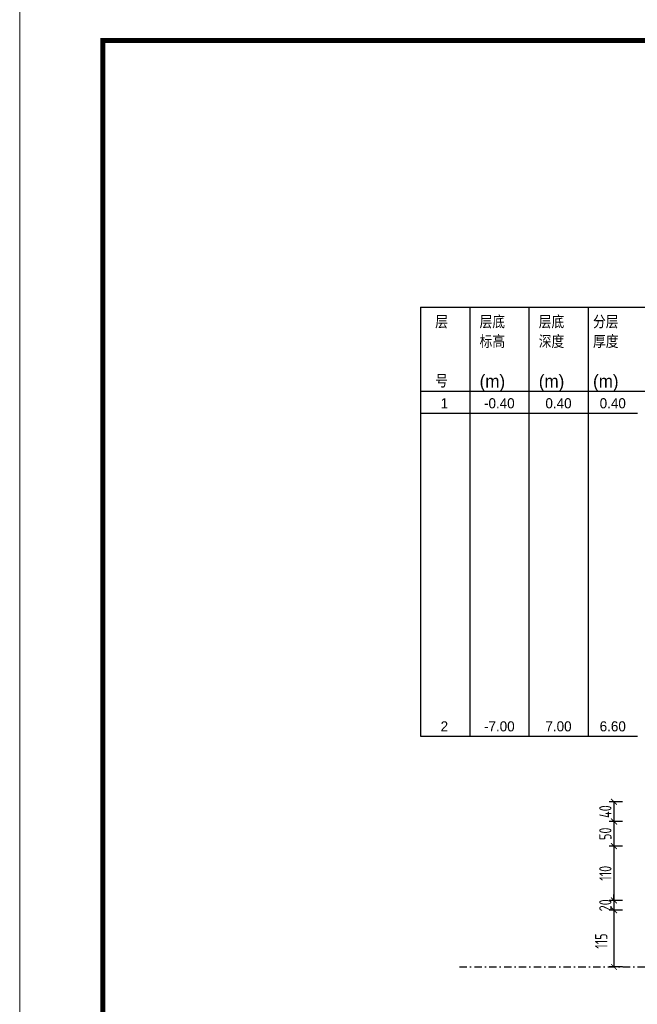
# Model space of a CAD drawing. Header units: inches. Extents: x 97745 to 142261, y 62673 to 100665.
# Tile 36 of 148: x 103708 to 104960, y 77885 to 79881. Entities that reach past the tile are written whole.
import ezdxf
from ezdxf.enums import TextEntityAlignment as Align

# ---------------------------------------------------------------- set-up
doc = ezdxf.new("R2010")
doc.units = ezdxf.units.IN
doc.header["$MEASUREMENT"] = 0
doc.linetypes.add('DASHDOTX2', pattern=[2, 1, -0.5, 0, -0.5])
doc.layers.get('0').update_dxf_attribs({"lineweight": 15})
for name, color, linetype in [('1', 7, 'Continuous'), ('6', 7, 'Continuous'), ('轴线', 3, 'DASHDOTX2')]:
    doc.layers.add(name, color=color, linetype=linetype)
doc.layers.add('BM1', color=7, linetype='Continuous', lineweight=15)
doc.styles.add('HZTXT', font='tssdeng.shx', dxfattribs={"width": 0.75, "bigfont": 'hztxt.shx'})
doc.styles.add('楷体', font='hztxt_e.shx', dxfattribs={"width": 0.7, "bigfont": 'hztxt.shx'})
doc.dimstyles.new('3', dxfattribs={"dimtxt": 25, "dimasz": 12, "dimexe": 10, "dimexo": 30, "dimgap": 5, "dimtad": 1, "dimdec": 0, "dimzin": 0, "dimdsep": 46, "dimtxsty": 'HZTXT', "dimblk": 'ARCHTICK', "dimcen": 0, "dimclrt": 7, "dimazin": 2, "dimtfac": 1, "dimtdec": 0, "dimtix": 1, "dimtmove": 2, "dimatfit": 3, "dimfxl": 250, "dimtolj": 1, "dimtzin": 0, "dimarcsym": 0})

# ---------------------------------------------------------------- blocks, each defined once
blk = doc.blocks.new('_ArchTick')
at = {"color": 0, "linetype": 'ByBlock', "const_width": 0.15}
blk.add_lwpolyline([(-0.5, -0.5), (0.5, 0.5)], dxfattribs=at)
blk = doc.blocks.new('*D385')
at = {"color": 0, "lineweight": -2, "transparency": 16777216}
for p, q in [((104929.9, 78095.6), (104902.8, 78095.6)), ((104912.8, 78095.6), (104912.8, 78107.6)), ((104912.8, 78095.6), (104912.8, 78075.6)), ((104929.9, 78075.6), (104902.8, 78075.6)), ((104912.8, 78075.6), (104912.8, 78063.6))]:
    blk.add_line(p, q, dxfattribs=at)
at = {"color": 0, "lineweight": -2, "transparency": 16777216, "xscale": 12, "yscale": 12, "zscale": 12}
for p, rotation in [((104912.8, 78095.6), 270), ((104912.8, 78075.6), 90)]:
    blk.add_blockref('_ArchTick', p, dxfattribs=dict(at, rotation=rotation))
at = {"color": 7, "transparency": 16777216, "insert": (104895.3, 78085.6), "char_height": 25, "attachment_point": 5, "rotation": 90, "style": 'HZTXT'}
blk.add_mtext('\\A1;20', dxfattribs=at)
blk = doc.blocks.new('*D386')
at = {"color": 0, "lineweight": -2, "transparency": 16777216}
for p, q in [((104929.9, 78075.6), (104902.8, 78075.6)), ((104912.8, 78075.6), (104912.8, 77960.6)), ((104929.9, 77960.6), (104902.8, 77960.6))]:
    blk.add_line(p, q, dxfattribs=at)
at = {"color": 0, "lineweight": -2, "transparency": 16777216, "xscale": 12, "yscale": 12, "zscale": 12}
for p, rotation in [((104912.8, 78075.6), 90), ((104912.8, 77960.6), 270)]:
    blk.add_blockref('_ArchTick', p, dxfattribs=dict(at, rotation=rotation))
at = {"color": 7, "transparency": 16777216, "insert": (104886.9, 78013.1), "char_height": 25, "attachment_point": 5, "rotation": 90, "style": 'HZTXT'}
blk.add_mtext('\\A1;115', dxfattribs=at)
blk = doc.blocks.new('*D391')
at = {"color": 0, "lineweight": -2, "transparency": 16777216}
for p, q in [((104929.9, 78255.6), (104902.8, 78255.6)), ((104912.8, 78255.6), (104912.8, 78205.6)), ((104929.9, 78205.6), (104902.8, 78205.6))]:
    blk.add_line(p, q, dxfattribs=at)
at = {"color": 0, "lineweight": -2, "transparency": 16777216, "xscale": 12, "yscale": 12, "zscale": 12}
for p, rotation in [((104912.8, 78255.6), 90), ((104912.8, 78205.6), 270)]:
    blk.add_blockref('_ArchTick', p, dxfattribs=dict(at, rotation=rotation))
at = {"color": 7, "transparency": 16777216, "insert": (104895.3, 78230.6), "char_height": 25, "attachment_point": 5, "rotation": 90, "style": 'HZTXT'}
blk.add_mtext('\\A1;50', dxfattribs=at)
blk = doc.blocks.new('*D392')
at = {"color": 0, "lineweight": -2, "transparency": 16777216}
for p, q in [((104929.9, 78295.6), (104902.8, 78295.6)), ((104912.8, 78295.6), (104912.8, 78255.6)), ((104929.9, 78255.6), (104902.8, 78255.6))]:
    blk.add_line(p, q, dxfattribs=at)
at = {"color": 0, "lineweight": -2, "transparency": 16777216, "xscale": 12, "yscale": 12, "zscale": 12}
for p, rotation in [((104912.8, 78295.6), 90), ((104912.8, 78255.6), 270)]:
    blk.add_blockref('_ArchTick', p, dxfattribs=dict(at, rotation=rotation))
at = {"color": 7, "transparency": 16777216, "insert": (104895.3, 78275.6), "char_height": 25, "attachment_point": 5, "rotation": 90, "style": 'HZTXT'}
blk.add_mtext('\\A1;40', dxfattribs=at)
blk = doc.blocks.new('*D378')
at = {"color": 0, "lineweight": -2, "transparency": 16777216}
for p, q in [((104929.9, 78205.6), (104902.8, 78205.6)), ((104912.8, 78205.6), (104912.8, 78095.6)), ((104929.9, 78095.6), (104902.8, 78095.6))]:
    blk.add_line(p, q, dxfattribs=at)
at = {"color": 0, "lineweight": -2, "transparency": 16777216, "xscale": 12, "yscale": 12, "zscale": 12}
for p, rotation in [((104912.8, 78205.6), 90), ((104912.8, 78095.6), 270)]:
    blk.add_blockref('_ArchTick', p, dxfattribs=dict(at, rotation=rotation))
at = {"color": 7, "transparency": 16777216, "insert": (104895.3, 78150.6), "char_height": 25, "attachment_point": 5, "rotation": 90, "style": 'HZTXT'}
blk.add_mtext('\\A1;110', dxfattribs=at)
blk = doc.blocks.new('*D394')
at = {"color": 0, "lineweight": -2, "transparency": 16777216}
blk.add_arc((105976.8, 77960.6), 70.1, 135, 180, dxfattribs=at)
at = {"color": 0, "lineweight": -2, "transparency": 16777216, "xscale": 12, "yscale": 12, "zscale": 12}
for p, rotation in [((105927.3, 78010.1), 44.99999999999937), ((105906.8, 77960.6), 270.0000000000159)]:
    blk.add_blockref('_ArchTick', p, dxfattribs=dict(at, rotation=rotation))
at = {"color": 7, "transparency": 16777216, "insert": (105895.9, 77994.1), "char_height": 25, "attachment_point": 5, "rotation": 67.5, "style": 'HZTXT'}
blk.add_mtext('\\A1;45°', dxfattribs=at)

msp = doc.modelspace()

# ---------------------------------------------------------------- linework, layer by layer
at = {"layer": '1'}
for p, q in [((104520.317, 79298.215), (105248.466, 79298.215)), ((104520.317, 79298.215), (104520.317, 78428.215)), ((104520.317, 79298.215), (105248.466, 79298.215)), ((104620.317, 79298.215), (104620.317, 78428.215)), ((104740.317, 79298.215), (104740.317, 78428.215)), ((104860.317, 79298.215), (104860.317, 78428.215)), ((104520.317, 79128.215), (105235.051, 79128.215))]:
    msp.add_line(p, q, dxfattribs=at)
at = {"layer": '6'}
for p, q in [((104520.317, 79083.215), (104960.317, 79083.215)), ((104520.317, 78428.215), (104960.317, 78428.215))]:
    msp.add_line(p, q, dxfattribs=at)
at = {"layer": 'BM1', "const_width": 1}
msp.add_lwpolyline([(103708.27, 79918.945), (107951.098, 79918.945), (107951.098, 76918.642), (103708.27, 76918.642), (103708.27, 79918.945)], dxfattribs=at)
at = {"layer": 'BM1'}
msp.add_lwpolyline([(103708.27, 79918.945), (107951.098, 79918.945), (107951.098, 76918.642), (103708.27, 76918.642)], close=True, dxfattribs=at)
at = {"layer": 'BM1', "color": 0, "linetype": 'Continuous', "const_width": 9.999}
msp.add_lwpolyline([(103876.114, 76968.637), (103876.114, 79838.644), (107901.103, 79838.644), (107901.103, 76968.637)], close=True, dxfattribs=at)
at = {"layer": '轴线', "ltscale": 15}
msp.add_line((104599.615, 77960.581), (106910.051, 77960.581), dxfattribs=at)

# ---------------------------------------------------------------- texts
at = {"layer": '1', "style": '楷体'}
for s, p in [('层', (104550.317, 79255.215)), ('层底', (104640.317, 79255.215)), ('层底', (104760.317, 79255.215)), ('分层', (104870.317, 79255.215)), ('标高', (104640.317, 79215.215)), ('深度', (104760.317, 79215.215)), ('厚度', (104870.317, 79215.215)), ('号', (104550.317, 79135.215)), ('(m)', (104640.317, 79135.215)), ('(m)', (104760.317, 79135.215)), ('(m)', (104870.317, 79135.215))]:
    msp.add_text(s, height=25.84, dxfattribs=at).set_placement(p)
at = {"layer": '6', "style": '楷体'}
for s, p in [('1', (104561.317, 79093.215)), ('2', (104561.317, 78438.215))]:
    msp.add_text(s, height=20.4, dxfattribs=at).set_placement(p)
for s, p in [('-0.40', (104680.317, 79093.215)), ('0.40', (104800.317, 79093.215)), ('0.40', (104910.317, 79093.215)), ('-7.00', (104680.317, 78438.215)), ('7.00', (104800.317, 78438.215)), ('6.60', (104910.317, 78438.215))]:
    msp.add_text(s, height=20.4, dxfattribs=at).set_placement(p, align=Align.CENTER)

# ---------------------------------------------------------------- dimensions: what is measured, and where the dimension line sits
dim = msp.add_angular_dim_2l(base=(105916.157, 77995.608), line1=((104599.615, 77960.581), (106910.051, 77960.581)), line2=((105584.345, 78353.063), (105976.826, 77960.581)), dimstyle='3', override={"dimfxl": 10, "dimfxlon": 1})
dim.commit()
dim.dimension.update_dxf_attribs({"geometry": '*D394', "text_midpoint": (105895.937, 77994.087)})
for base, p1, p2, picture, middle in [((104912.75, 78255.581), (104959.913, 78295.581), (104959.913, 78255.581), '*D392', (104895.25, 78275.581)), ((104912.75, 78205.581), (104959.913, 78255.581), (104959.913, 78205.581), '*D391', (104895.25, 78230.581)), ((104912.75, 78095.581), (104959.913, 78205.581), (104959.913, 78095.581), '*D378', (104895.25, 78150.581)), ((104912.75, 78075.581), (104959.913, 78095.581), (104959.913, 78075.581), '*D385', (104895.25, 78085.581))]:
    dim = msp.add_linear_dim(base=base, p1=p1, p2=p2, angle=90, dimstyle='3')
    dim.commit()
    dim.dimension.update_dxf_attribs({"geometry": picture, "text_midpoint": middle})
dim = msp.add_linear_dim(base=(104912.75, 77960.581), p1=(104959.913, 78075.581), p2=(104959.913, 77960.581), angle=90, dimstyle='3')
dim.commit()
dim.dimension.update_dxf_attribs({"geometry": '*D386', "text_midpoint": (104886.863, 78013.081), "dimtype": 160})

doc.saveas('drawing.dxf')
